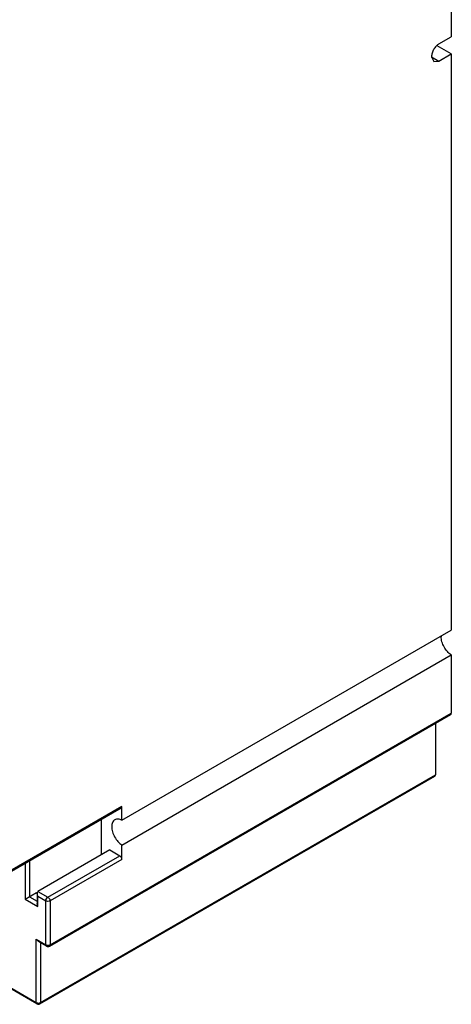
# Model space of a CAD drawing. Header units: millimetres. Extents: x 31 to 239, y 29 to 349.
# Tile 3 of 6: x 167 to 239, y 29 to 194. Entities that reach past the tile are written whole.
import ezdxf

# ---------------------------------------------------------------- set-up
doc = ezdxf.new("R2010")
doc.units = ezdxf.units.MM
doc.header["$LTSCALE"] = 24.583359
doc.layers.get('0').update_dxf_attribs({"linetype": 'CONTINUOUS'})

msp = doc.modelspace()

# ---------------------------------------------------------------- linework, layer by layer
at = {"color": 7, "linetype": 'Continuous'}
for p, q in [((239.49, 250.53), (239.49, 191.17)), ((239.49, 188.31), (237.13, 189.67)), ((237.42, 189.98), (239.49, 191.17)), ((237.42, 187.12), (239.49, 188.31)), ((239.49, 188.31), (239.49, 91.79)), ((236.19, 187.84), (237.42, 187.12)), ((236.19, 187.84), (236.55, 187.04)), ((236.55, 187.04), (237.42, 187.12)), ((184.33, 59.95), (239.49, 91.79)), ((184.33, 55.79), (239.49, 87.63)), ((239.49, 87.63), (239.49, 77.87)), ((172.21, 38.86), (239.38, 77.64)), ((172.31, 39.09), (239.49, 77.87)), ((236.83, 76.17), (236.83, 67.57)), ((170.62, 29.17), (236.73, 67.35)), ((170.72, 29.4), (236.83, 67.57)), ((165.49, 51.19), (184.23, 62.01)), ((184.33, 62.24), (165.59, 51.42)), ((184.33, 59.95), (184.33, 62.24)), ((180.89, 60.08), (180.89, 54.14)), ((182.3, 54.96), (170.28, 48.02)), ((182.3, 54.96), (183.98, 53.99)), ((184.33, 53.38), (184.33, 55.79)), ((168.87, 53.14), (168.87, 47.12)), ((171.96, 47.05), (183.98, 53.99)), ((184.33, 53.38), (172.31, 46.44)), ((168.16, 52.73), (168.16, 46.71)), ((170.14, 47.7), (170.28, 48.02)), ((170.28, 48.02), (171.96, 47.05)), ((168.16, 46.71), (170.07, 47.81)), ((168.16, 46.71), (170.28, 45.49)), ((168.87, 47.12), (170.14, 46.39)), ((170.28, 47.2), (170.14, 47.7)), ((170.14, 47.7), (170.14, 45.98)), ((170.28, 47.2), (171.6, 46.44)), ((170.28, 45.49), (170.28, 47.2)), ((171.6, 39.09), (171.6, 46.44)), ((172.31, 46.44), (172.31, 39.09)), ((170.28, 45.49), (170.14, 45.98)), ((170.01, 40.01), (171.6, 39.09)), ((170.37, 39.63), (170.01, 40.01)), ((170.01, 29.4), (170.01, 40.01)), ((171.71, 38.86), (170.37, 39.63)), ((170.72, 39.43), (170.72, 29.4)), ((170.12, 29.17), (163.77, 32.84)), ((163.92, 32.92), (170.01, 29.4))]:
    msp.add_line(p, q, dxfattribs=at)
for centre, radius, start, end in [((240.03, 90.69), 2.24, 175.6069, 180.0418), ((171.96, 39.29), 0.5, 239.9953, 299.9999), ((171.96, 39.85), 0.845, 261.1822, 278.811), ((171.97, 39.78), 0.772, 278.8415, 283.9644), ((170.37, 29.61), 0.5, 240.0006, 299.9999), ((170.37, 30.16), 0.845, 261.1822, 278.811), ((170.38, 30.09), 0.772, 278.8415, 283.9644)]:
    msp.add_arc(centre, radius, start, end, dxfattribs=at)
for points, knots in [([(237.42, 189.98), (237.25, 189.88), (236.92, 189.6), (236.53, 189.07), (236.26, 188.47), (236.19, 188.04), (236.19, 187.84)], [0, 0, 0, 0, 0.237242, 0.499998, 0.762755, 1, 1, 1, 1]), ([(239.49, 87.63), (239.24, 87.79), (238.79, 88.2), (238.25, 88.96), (237.89, 89.81), (237.79, 90.41), (237.79, 90.69)], [0, 0, 0, 0, 0.240816, 0.503596, 0.764433, 1, 1, 1, 1]), ([(239.38, 77.64), (239.42, 77.66), (239.47, 77.74), (239.49, 77.82), (239.49, 77.87)], [0, 0, 0, 0, 0.449971, 1, 1, 1, 1]), ([(236.73, 67.35), (236.76, 67.36), (236.82, 67.44), (236.83, 67.53), (236.83, 67.57)], [0, 0, 0, 0, 0.449973, 1, 1, 1, 1]), ([(184.23, 62.01), (184.26, 62.03), (184.32, 62.1), (184.33, 62.19), (184.33, 62.24)], [0, 0, 0, 0, 0.44996, 1, 1, 1, 1]), ([(183.16, 60.01), (183.08, 59.96), (182.92, 59.83), (182.75, 59.56), (182.66, 59.22), (182.64, 58.98), (182.64, 58.85)], [0, 0, 0, 0, 0.21776, 0.450889, 0.710418, 1, 1, 1, 1]), ([(184.33, 59.94), (184.14, 60.04), (183.75, 60.18), (183.32, 60.1), (183.16, 60.01)], [0, 0, 0, 0, 0.545804, 1, 1, 1, 1]), ([(182.64, 58.85), (182.64, 58.56), (182.74, 57.96), (183.1, 57.12), (183.63, 56.36), (184.09, 55.95), (184.33, 55.79)], [0, 0, 0, 0, 0.235567, 0.496406, 0.759187, 1, 1, 1, 1]), ([(184.33, 53.38), (184.33, 53.5), (184.25, 53.74), (184.08, 53.93), (183.98, 53.99)], [0, 0, 0, 0, 0.499987, 1, 1, 1, 1]), ([(171.6, 46.44), (171.6, 46.56), (171.69, 46.8), (171.85, 46.99), (171.96, 47.05)], [0, 0, 0, 0, 0.499996, 1, 1, 1, 1]), ([(172.31, 46.44), (172.21, 46.38), (171.96, 46.33), (171.71, 46.38), (171.6, 46.44)], [0, 0, 0, 0, 0.499992, 1, 1, 1, 1]), ([(171.96, 47.05), (171.98, 47.04), (172.08, 46.97), (172.16, 46.87), (172.21, 46.79)], [0, 0, 0, 0, 0.229118, 1, 1, 1, 1]), ([(172.21, 46.79), (172.22, 46.76), (172.28, 46.65), (172.31, 46.53), (172.31, 46.44)], [0, 0, 0, 0, 0.26715, 1, 1, 1, 1]), ([(171.6, 39.09), (171.62, 39.08), (171.69, 39.04), (171.77, 39.02), (171.83, 39.01)], [0, 0, 0, 0, 0.23107, 1, 1, 1, 1]), ([(171.71, 38.86), (171.67, 38.88), (171.62, 38.95), (171.6, 39.04), (171.6, 39.09)], [0, 0, 0, 0, 0.449968, 1, 1, 1, 1]), ([(172.15, 39.03), (172.17, 39.03), (172.22, 39.05), (172.28, 39.07), (172.31, 39.09)], [0, 0, 0, 0, 0.264707, 1, 1, 1, 1]), ([(172.31, 39.09), (172.31, 39.04), (172.3, 38.95), (172.24, 38.88), (172.21, 38.86)], [0, 0, 0, 0, 0.550747, 1, 1, 1, 1]), ([(170.01, 29.4), (170.03, 29.39), (170.1, 29.36), (170.18, 29.34), (170.24, 29.33)], [0, 0, 0, 0, 0.23107, 1, 1, 1, 1]), ([(170.12, 29.17), (170.08, 29.19), (170.02, 29.27), (170.01, 29.36), (170.01, 29.4)], [0, 0, 0, 0, 0.449976, 1, 1, 1, 1]), ([(170.56, 29.34), (170.58, 29.35), (170.63, 29.36), (170.68, 29.38), (170.72, 29.4)], [0, 0, 0, 0, 0.264707, 1, 1, 1, 1]), ([(170.72, 29.4), (170.72, 29.36), (170.71, 29.27), (170.65, 29.19), (170.62, 29.17)], [0, 0, 0, 0, 0.550747, 1, 1, 1, 1])]:
    msp.add_open_spline(points, degree=3, knots=knots, dxfattribs=at)

doc.saveas('drawing.dxf')
